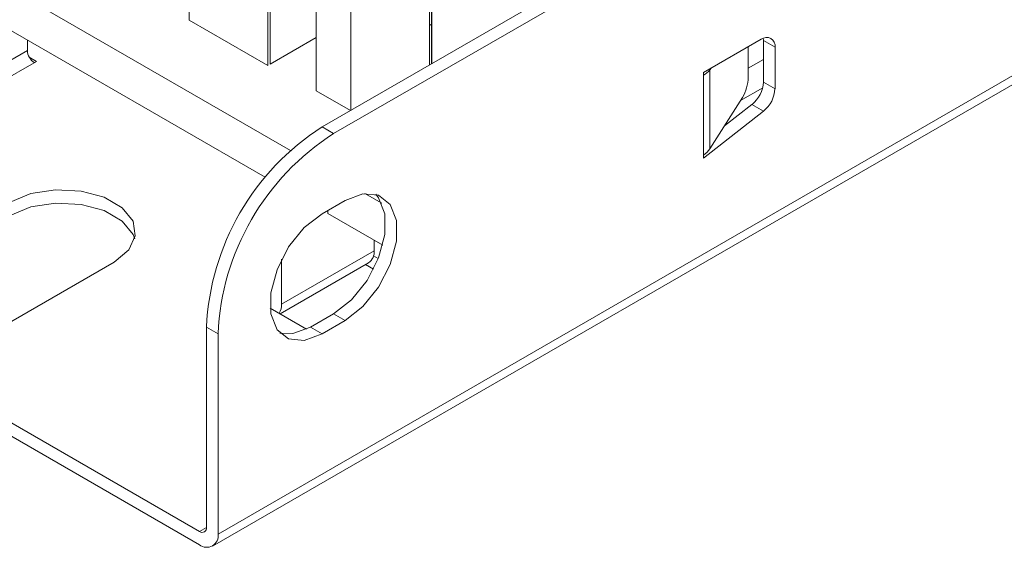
# Model space of a CAD drawing. Header units: millimetres. Extents: x -48 to 228, y 237 to 401.
# Tile 2 of 7: x -33 to -3, y 237 to 253. Entities that reach past the tile are written whole.
import ezdxf

# ---------------------------------------------------------------- set-up
doc = ezdxf.new("R2010")
doc.units = ezdxf.units.MM

msp = doc.modelspace()

# ---------------------------------------------------------------- linework, layer by layer
at = {"color": 7, "linetype": 'Continuous', "lineweight": 15}
for p, q in [((227.719, 384.691), (-26.84, 237.737)), ((-27.005, 237.371), (227.553, 384.324)), ((-23.658, 250.199), (-7.394, 259.588)), ((-23.304, 249.995), (-7.041, 259.383)), ((-38.861, 257.698), (-24.628, 249.482)), ((-23.835, 251.31), (-23.835, 256.968)), ((-20.314, 254.918), (-20.314, 252.129)), ((-34.088, 253.677), (-25.401, 248.662)), ((-10.223, 252.883), (-11.99, 251.862)), ((-10.152, 251.575), (-10.152, 252.842)), ((-35.502, 250.902), (-32.673, 252.535)), ((-9.798, 251.371), (-9.798, 252.638)), ((-35.36, 250.494), (-32.391, 252.208)), ((-32.619, 252.34), (-32.391, 252.208)), ((-11.99, 251.862), (-11.99, 249.248)), ((-11.791, 251.945), (-11.791, 249.528)), ((-9.798, 251.371), (-10.152, 251.575)), ((-10.855, 251.006), (-10.176, 251.398)), ((-11.99, 249.248), (-10.149, 250.686)), ((-11.346, 250.232), (-10.503, 250.89)), ((-10.149, 250.686), (-10.503, 250.89)), ((-23.304, 249.995), (-23.658, 250.199)), ((-22.951, 247.953), (-23.658, 247.545)), ((-22.346, 248.165), (-21.833, 247.868)), ((-23.481, 247.554), (-21.801, 246.584)), ((-24.895, 244.779), (-22.067, 246.412)), ((-24.895, 244.779), (-24.895, 246.148)), ((-22.085, 246.259), (-21.936, 246.173)), ((-30.022, 246.065), (-34.441, 243.513)), ((-24.944, 244.48), (-22.232, 246.045)), ((-22.327, 245.99), (-22.082, 245.849)), ((-24.131, 244.011), (-25.244, 244.654)), ((-24.011, 244.075), (-23.304, 244.483)), ((-22.951, 244.279), (-23.304, 244.483)), ((-27.193, 237.941), (-27.193, 244.075)), ((-27.193, 244.075), (-26.84, 243.871)), ((-23.658, 243.871), (-24.011, 244.075)), ((-23.658, 243.871), (-22.951, 244.279)), ((-26.84, 237.737), (-26.84, 243.871)), ((-34.441, 241.88), (-27.405, 237.819)), ((-34.441, 241.472), (-27.405, 237.411))]:
    msp.add_line(p, q, dxfattribs=at)
at = {"color": 144, "linetype": 'Continuous', "lineweight": 0}
for p, q in [((-27.724, 253.473), (-27.724, 259.189)), ((-25.319, 252.085), (-25.319, 257.801)), ((-25.249, 252.126), (-25.249, 257.784)), ((-22.774, 250.709), (-22.774, 256.331)), ((-20.37, 252.097), (-20.37, 254.943)), ((-27.724, 253.473), (-25.319, 252.085)), ((-20.314, 253.342), (-20.37, 253.31)), ((-32.673, 252.535), (-32.673, 252.861)), ((-23.835, 252.942), (-25.249, 252.126)), ((-10.152, 252.842), (-10.157, 252.914)), ((-9.798, 252.638), (-10.152, 252.842)), ((-10.621, 252.653), (-10.621, 251.719)), ((-10.152, 252.269), (-10.621, 251.998)), ((-11.791, 251.945), (-11.742, 252.005)), ((-23.835, 251.31), (-22.784, 250.703)), ((-10.795, 251.1), (-11.791, 249.528)), ((-23.481, 247.647), (-23.481, 247.554)), ((-22.067, 246.737), (-22.067, 246.412))]:
    msp.add_line(p, q, dxfattribs=at)
at = {"color": 8, "linetype": 'Continuous', "lineweight": 15}
for p, q in [((-20.299, 252.138), (-20.299, 254.903)), ((-27.405, 237.819), (-27.193, 237.941))]:
    msp.add_line(p, q, dxfattribs=at)
at = {"color": 7, "linetype": 'Continuous', "lineweight": 15, "flags": 128}
for points in [[(-33.204, 247.901), (-32.564, 248.16), (-31.809, 248.277), (-31.03, 248.238), (-30.322, 248.047), (-29.77, 247.728), (-29.439, 247.319), (-29.371, 246.87), (-29.574, 246.434), (-30.022, 246.065)], [(-23.304, 244.483), (-22.76, 244.908), (-22.282, 245.503), (-21.926, 246.197), (-21.737, 246.906), (-21.737, 247.544), (-21.926, 248.034), (-22.016, 248.143)], [(-22.951, 244.279), (-22.407, 244.704), (-21.928, 245.299), (-21.573, 245.993), (-21.384, 246.702), (-21.384, 247.34), (-21.573, 247.83), (-21.928, 248.114), (-22.407, 248.157), (-22.951, 247.953)], [(-33.204, 247.493), (-32.564, 247.752), (-31.809, 247.869), (-31.03, 247.829), (-30.322, 247.639), (-29.77, 247.32), (-29.439, 246.911), (-29.391, 246.779)], [(-23.658, 247.545), (-24.202, 247.12), (-24.68, 246.525), (-25.036, 245.831), (-25.225, 245.122), (-25.225, 244.484), (-25.036, 243.994), (-24.68, 243.71), (-24.202, 243.667), (-23.658, 243.871)], [(-24.945, 243.886), (-24.555, 243.872), (-24.011, 244.075)]]:
    msp.add_lwpolyline(points, dxfattribs=at)
at = {"color": 144, "linetype": 'Continuous', "lineweight": 0}
for centre, radius, start, end in [((-10.057, 252.679), 0.262, 350.786, 129.2033), ((-32.213, 252.556), 0.461, 182.6055, 237.3945), ((-12.336, 252.402), 0.711, 299.0399, 319.968), ((-11.893, 251.744), 1.273, 329.6076, 358.8489), ((-22.447, 246.363), 0.384, 304.0564, 7.2558)]:
    msp.add_arc(centre, radius, start, end, dxfattribs=at)
at = {"color": 7, "linetype": 'Continuous', "lineweight": 15}
for centre, radius, start, end in [((-11.089, 251.622), 0.938, 308.6908, 357.0927), ((-10.736, 251.418), 0.938, 308.6908, 357.0927), ((-19.517, 243.726), 7.684, 122.6055, 177.3945), ((-19.164, 243.522), 7.684, 122.6055, 177.3945), ((-25.377, 244.756), 0.482, 327.324, 2.6798), ((-27.323, 237.92), 0.131, 230.7967, 9.214), ((-27.185, 237.681), 0.349, 230.7967, 9.214)]:
    msp.add_arc(centre, radius, start, end, dxfattribs=at)
at = {"color": 144, "linetype": 'Continuous', "lineweight": 0}
msp.add_open_spline([(-11.99, 249.331), (-11.908, 249.389), (-11.84, 249.456), (-11.791, 249.528)], degree=3, dxfattribs=at)

doc.saveas('drawing.dxf')
